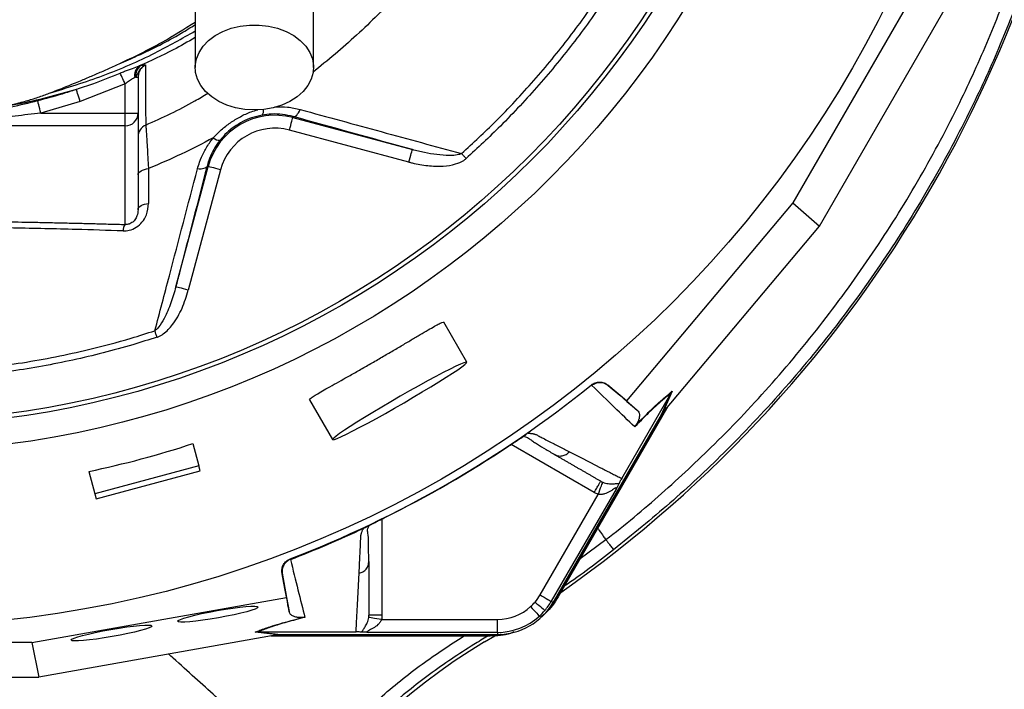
# Model space of a CAD drawing. Header units: millimetres. Extents: x 2154 to 3654, y 2206 to 3676.
# Tile 11 of 15: x 2965 to 3422, y 2461 to 2772. Entities that reach past the tile are written whole.
import ezdxf

# ---------------------------------------------------------------- set-up
doc = ezdxf.new("R2010")
doc.units = ezdxf.units.MM
doc.header["$LTSCALE"] = 2

msp = doc.modelspace()

# ---------------------------------------------------------------- linework, layer by layer
at = {"color": 7, "linetype": 'Continuous', "lineweight": 25}
for p, q in [((3390.32, 2802.49), (3323.63, 2686.99)), ((3335.97, 2676.16), (3405.86, 2797.22)), ((3010.79, 2751.51), (3010.82, 2751.52)), ((3020.1, 2750.53), (3020.94, 2750.75)), ((3018.53, 2745.36), (3018.1, 2745.12)), ((3018.53, 2745.36), (3019.62, 2745.36)), ((3019.62, 2745.36), (3019.62, 2728.7)), ((3013.62, 2742.18), (2992.78, 2734.05)), ((3013.62, 2728.7), (3013.62, 2742.18)), ((2992.78, 2734.05), (2974.45, 2728.7)), ((2974.45, 2728.7), (3013.62, 2728.7)), ((3013.62, 2722.76), (3013.62, 2728.7)), ((3013.62, 2728.7), (3019.62, 2728.7)), ((3019.62, 2728.7), (3019.62, 2683.83)), ((3091.56, 2727.06), (3091.43, 2726.59)), ((3091.43, 2726.59), (3146.95, 2711.72)), ((3013.62, 2722.76), (2949.46, 2722.76)), ((3013.62, 2676.97), (3013.62, 2722.76)), ((3145.39, 2705.92), (3089.88, 2720.8)), ((3037.15, 2648.03), (3052.11, 2703.89)), ((3057.91, 2702.34), (3042.94, 2646.48)), ((3051.64, 2704.02), (3052.11, 2703.89)), ((3323.63, 2686.99), (3246.43, 2595.12)), ((3323.63, 2686.99), (3335.97, 2676.16)), ((3263.7, 2590.15), (3335.97, 2676.16)), ((3172.3, 2613.12), (3161.61, 2631.64)), ((3230.3, 2602.32), (3230.09, 2602.52)), ((3237.73, 2602.44), (3237.91, 2602.27)), ((3246.43, 2595.12), (3237.73, 2602.44)), ((3244.15, 2559.09), (3266.94, 2598.56)), ((3262.63, 2588.73), (3266.95, 2598.58)), ((3267.61, 2599.54), (3263.29, 2589.67)), ((3099.25, 2595.64), (3109.95, 2577.12)), ((3265.63, 2592.45), (3214.69, 2504.22)), ((3246.43, 2595.12), (3251.5, 2590.67)), ((3212.32, 2501.59), (3262.63, 2588.73)), ((3264.08, 2590.61), (3214.33, 2504.43)), ((3199.67, 2579.38), (3199.82, 2579.47)), ((3045.04, 2575.28), (3047.81, 2564.97)), ((3212.84, 2570.25), (3213.68, 2569.94)), ((3047.81, 2564.97), (2999.51, 2552.03)), ((3048.43, 2562.65), (3047.81, 2564.97)), ((2996.75, 2562.34), (2999.51, 2552.03)), ((3000.13, 2549.71), (3048.43, 2562.65)), ((2999.51, 2552.03), (3000.13, 2549.71)), ((3206.28, 2505.08), (3233.21, 2551.73)), ((3241.53, 2554.15), (3211.47, 2502.08)), ((3125.33, 2536.47), (3125.49, 2536.55)), ((3090.24, 2521.77), (3090.3, 2521.5)), ((3126.66, 2519.7), (3126.81, 2520.58)), ((3086.54, 2514.88), (3086.48, 2515.12)), ((3086.48, 2515.12), (3088.47, 2503.92)), ((2970.31, 2483), (3088.47, 2503.92)), ((3088.47, 2503.92), (3089.79, 2497.3)), ((3211.47, 2502.08), (3212.32, 2501.59)), ((3214.69, 2504.22), (3214.33, 2504.43)), ((3132.66, 2493.68), (3186.52, 2493.68)), ((3084.76, 2486.59), (3074.05, 2487.78)), ((3075.24, 2487.88), (3075.21, 2487.88)), ((3075.21, 2487.88), (3085.9, 2486.69)), ((3075.24, 2487.88), (3120.81, 2487.88)), ((3186.52, 2487.68), (3126.4, 2487.68)), ((3186.52, 2487.68), (3186.52, 2486.69)), ((2970.31, 2483), (2836.94, 2483)), ((2970.31, 2483), (2973.52, 2466.9)), ((3084.14, 2486.48), (2973.52, 2466.9)), ((3183.06, 2485.96), (3081.18, 2485.96)), ((3183.06, 2486.38), (3083.55, 2486.38)), ((3085.9, 2486.69), (3186.52, 2486.69)), ((3180.51, 2483.25), (3185.21, 2486.09)), ((3183.06, 2485.96), (3183.06, 2486.38)), ((2833.73, 2466.9), (2973.52, 2466.9))]:
    msp.add_line(p, q, dxfattribs=at)
at = {"color": 8, "linetype": 'Continuous', "lineweight": 25}
for p, q in [((3231.42, 2552.59), (3192.79, 2574.89)), ((3132.81, 2540.27), (3132.81, 2495.65))]:
    msp.add_line(p, q, dxfattribs=at)
at = {"color": 7, "linetype": 'Continuous', "lineweight": 25, "flags": 128}
for points in [[(3073.62, 2730.12), (3069.21, 2730.38), (3064.91, 2731.14), (3060.84, 2732.38), (3057.1, 2734.08), (3053.79, 2736.19), (3050.99, 2738.65), (3048.78, 2741.4), (3047.21, 2744.37), (3046.32, 2747.49), (3046.14, 2750.66), (3046.68, 2753.82), (3047.91, 2756.87), (3049.81, 2759.74), (3052.32, 2762.36), (3055.39, 2764.65), (3058.92, 2766.56), (3062.84, 2768.03), (3067.04, 2769.04), (3071.41, 2769.55), (3075.83, 2769.55), (3080.2, 2769.04), (3084.4, 2768.03), (3088.32, 2766.56), (3091.86, 2764.65), (3094.92, 2762.36), (3097.44, 2759.74), (3099.34, 2756.87), (3100.57, 2753.82), (3101.1, 2750.66), (3100.92, 2747.49), (3100.04, 2744.37), (3098.47, 2741.4), (3096.25, 2738.65), (3093.46, 2736.19), (3090.14, 2734.08), (3086.4, 2732.38), (3082.33, 2731.14), (3078.03, 2730.38), (3073.62, 2730.12)], [(3013.62, 2742.18), (3013.25, 2742.99), (3012.89, 2743.79), (3012.54, 2744.55), (3012.22, 2745.25), (3011.93, 2745.89), (3011.67, 2746.45), (3011.46, 2746.91), (3011.3, 2747.26)], [(2992.78, 2734.05), (2992.45, 2735.06), (2992.13, 2736.04), (2991.83, 2736.96), (2991.56, 2737.78), (2991.33, 2738.49), (2991.14, 2739.05), (2991.01, 2739.46), (2990.93, 2739.69)], [(2974.45, 2728.7), (2974.19, 2729.73), (2973.93, 2730.72), (2973.69, 2731.66), (2973.48, 2732.49), (2973.29, 2733.21), (2973.15, 2733.79), (2973.04, 2734.21), (2972.98, 2734.45)], [(3091.56, 2727.06), (3091.95, 2727.04), (3092.37, 2727.16), (3092.81, 2727.4), (3093.26, 2727.78), (3093.7, 2728.27), (3094.13, 2728.86), (3094.53, 2729.55), (3094.9, 2730.31)], [(3089.88, 2720.8), (3090.18, 2721.91), (3090.47, 2722.99), (3090.73, 2723.98), (3090.97, 2724.86), (3091.16, 2725.58), (3091.31, 2726.12), (3091.4, 2726.46), (3091.43, 2726.59)], [(3145.39, 2705.92), (3145.69, 2707.04), (3145.98, 2708.12), (3146.25, 2709.11), (3146.48, 2709.98), (3146.68, 2710.7), (3146.82, 2711.25), (3146.91, 2711.59), (3146.95, 2711.72)], [(3171.91, 2707.56), (3171.64, 2707.86), (3171.37, 2708.16), (3171.1, 2708.46), (3170.84, 2708.75), (3170.58, 2709.04), (3170.33, 2709.32), (3170.08, 2709.6), (3169.84, 2709.86)], [(3019.62, 2699.99), (3019.71, 2700.5), (3019.97, 2700.99), (3020.4, 2701.45), (3020.98, 2701.86), (3021.7, 2702.23), (3022.53, 2702.53), (3023.45, 2702.75), (3024.44, 2702.89)], [(3051.64, 2704.02), (3051.46, 2703.67), (3051.15, 2703.37), (3050.73, 2703.11), (3050.19, 2702.92), (3049.55, 2702.78), (3048.83, 2702.71), (3048.04, 2702.7), (3047.2, 2702.75)], [(3057.91, 2702.34), (3056.79, 2702.64), (3055.71, 2702.93), (3054.72, 2703.19), (3053.85, 2703.43), (3053.12, 2703.62), (3052.58, 2703.76), (3052.24, 2703.86), (3052.11, 2703.89)], [(3019.62, 2683.83), (3019.71, 2684.34), (3019.98, 2684.84), (3020.41, 2685.31), (3021, 2685.73), (3021.72, 2686.1), (3022.57, 2686.4), (3023.5, 2686.62), (3024.49, 2686.76)], [(3042.94, 2646.48), (3041.82, 2646.78), (3040.75, 2647.07), (3039.75, 2647.34), (3038.88, 2647.57), (3038.16, 2647.76), (3037.62, 2647.91), (3037.27, 2648), (3037.15, 2648.03)], [(3028.4, 2624.66), (3028.27, 2625.06), (3028.15, 2625.45), (3028.02, 2625.83), (3027.9, 2626.21), (3027.77, 2626.59), (3027.65, 2626.95), (3027.54, 2627.3), (3027.43, 2627.65)], [(3172.3, 2613.12), (3171.88, 2613.15), (3170.86, 2612.83), (3169.25, 2612.17), (3167.11, 2611.18), (3164.45, 2609.87), (3161.34, 2608.28), (3157.84, 2606.43), (3154.01, 2604.36), (3149.94, 2602.11), (3145.69, 2599.72), (3141.35, 2597.24), (3137.01, 2594.73), (3132.74, 2592.22), (3128.64, 2589.76), (3124.79, 2587.42), (3121.25, 2585.22), (3118.1, 2583.21), (3115.39, 2581.44), (3113.19, 2579.93), (3111.53, 2578.72), (3110.45, 2577.82), (3109.96, 2577.27), (3110.08, 2577.06), (3110.81, 2577.2), (3112.12, 2577.69), (3114, 2578.52), (3116.41, 2579.68), (3119.3, 2581.13), (3122.61, 2582.86), (3126.28, 2584.82), (3130.25, 2586.99), (3134.42, 2589.31), (3138.73, 2591.75), (3143.08, 2594.25), (3147.39, 2596.77), (3151.58, 2599.26), (3155.57, 2601.66), (3159.28, 2603.94), (3162.63, 2606.05), (3165.56, 2607.94), (3168.02, 2609.59), (3169.96, 2610.95), (3171.33, 2612.01), (3172.12, 2612.73), (3172.3, 2613.12)], [(3233.21, 2551.73), (3233.62, 2552.8), (3234.02, 2553.82), (3234.39, 2554.77), (3234.71, 2555.61), (3234.98, 2556.3), (3235.18, 2556.83), (3235.32, 2557.18), (3235.37, 2557.32)], [(3203.92, 2501.73), (3204.79, 2500.99), (3205.63, 2500.28), (3206.41, 2499.62), (3207.1, 2499.04), (3207.67, 2498.55), (3208.1, 2498.19), (3208.38, 2497.95), (3208.49, 2497.85)], [(3206.28, 2505.08), (3207.27, 2504.51), (3208.22, 2503.96), (3209.11, 2503.45), (3209.89, 2503), (3210.53, 2502.62), (3211.02, 2502.34), (3211.34, 2502.16), (3211.47, 2502.08)], [(3214.33, 2504.43), (3211.7, 2500.51), (3211.48, 2500.22)], [(3201.88, 2499.62), (3202.65, 2498.77), (3203.4, 2497.96), (3204.08, 2497.21), (3204.69, 2496.54), (3205.19, 2495.99), (3205.57, 2495.57), (3205.82, 2495.3), (3205.92, 2495.19)], [(3132.66, 2493.68), (3131.53, 2493.85), (3130.44, 2494.02), (3129.44, 2494.18), (3128.55, 2494.32), (3127.81, 2494.43), (3127.25, 2494.52), (3126.89, 2494.58), (3126.73, 2494.6)], [(3188.13, 2486.74), (3187.77, 2486.69), (3183.06, 2486.38)]]:
    msp.add_lwpolyline(points, dxfattribs=at)
at = {"color": 8, "linetype": 'Continuous', "lineweight": 25, "flags": 128}
msp.add_lwpolyline([(3224.93, 2521.97), (3236.77, 2530.7), (3236.77, 2530.7), (3236.77, 2530.7)], dxfattribs=at)
at = {"color": 7, "linetype": 'Continuous', "lineweight": 25}
for radius in [516.02, 435.02, 423, 421]:
    msp.add_circle((2903.62, 3006.48), radius, dxfattribs=at)
for centre, radius, start, end in [((2877.76, 2988.48), 589, 305.03585, 354.9096), ((3023.4, 2746.23), 5.42, 127.5531, 191.8205), ((3024.07, 2746.12), 5.59, 124.0166, 187.8205), ((3013.65, 2728.73), 5.97, 269.7212, 359.7184), ((3083.12, 2695.58), 32.1, 75, 165), ((3025.61, 2717.62), 5.99, 113.7108, 179.9838), ((3083.12, 2695.58), 26.1, 75, 165), ((3057.17, 2719.96), 3.84, 226.4364, 278.1166), ((3017.95, 2673.87), 5.33, 144.4186, 178.5507), ((2903.62, 3006.48), 519.4, 291.0565, 308.9435), ((3186.52, 2516.48), 29.79, 270, 330), ((3186.52, 2516.48), 22.81, 312.3248, 319.6989), ((3186.52, 2516.48), 22.81, 319.6989, 330), ((3186.52, 2516.48), 28.81, 319.6989, 330), ((3186.52, 2516.48), 22.81, 270, 312.3248), ((3186.52, 2516.48), 28.81, 312.3248, 319.6989), ((3186.52, 2516.48), 28.81, 270, 312.3248), ((3333.17, 2228.48), 297, 120.9309, 171.7395)]:
    msp.add_arc(centre, radius, start, end, dxfattribs=at)
at = {"color": 8, "linetype": 'Continuous', "lineweight": 25}
msp.add_arc((3074.53, 2729.75), 3.33, 322.7333, 10.3438, dxfattribs=at)
at = {"color": 7, "linetype": 'Continuous', "lineweight": 25}
for centre, major_axis, ratio, start_param, end_param in [((3262.16, 2587.49), (22.19, 26.48), 0.015428, 1.483174, 1.50138), ((2903.35, 3007.5), (-117.72, 439.35), 0.999997, 3.086602, 3.196583), ((3087.21, 2486.48), (34.03, 5.98), 0.015428, 1.640213, 1.658419)]:
    msp.add_ellipse(centre, major_axis=major_axis, ratio=ratio, start_param=start_param, end_param=end_param, dxfattribs=at)
for centre in [(3056.64, 2496.11), (3007.29, 2487.37)]:
    msp.add_ellipse(centre, major_axis=(18.76, 3.31), ratio=0.088975, dxfattribs=at)
at = {"color": 8, "linetype": 'Continuous', "lineweight": 25}
for points, knots in [([(3096.15, 3282.79), (3102.36, 3277.05), (3114.78, 3265.59), (3133.02, 3245.73), (3150.9, 3223.44), (3167.93, 3198.51), (3183.09, 3172.4), (3195.87, 3146.1), (3206.46, 3119.84), (3214.94, 3093.78), (3221.42, 3067.15), (3225.63, 3039.9), (3227.31, 3012.16), (3226.58, 2984.15), (3223.45, 2956.29), (3217.99, 2928.88), (3210.21, 2902.09), (3200.21, 2876.07), (3188.1, 2850.96), (3174.05, 2827.16), (3158.15, 2804.79), (3140.56, 2783.97), (3121.54, 2764.62), (3107.65, 2753.18), (3100.77, 2747.52)], [0, 0, 0, 0, 0.041388, 0.082778, 0.131939, 0.181238, 0.230544, 0.279714, 0.324365, 0.369142, 0.413871, 0.458456, 0.504049, 0.549815, 0.595591, 0.641196, 0.686556, 0.732077, 0.777599, 0.822959, 0.867334, 0.91186, 0.956385, 1, 1, 1, 1]), ([(3463.52, 2935.2), (3462.23, 2923.13), (3459.54, 2897.92), (3452.22, 2860.06), (3442.9, 2824), (3432.03, 2790.84), (3420.21, 2760.49), (3405.77, 2728.72), (3388.26, 2695.82), (3367.33, 2662.15), (3344.17, 2629.91), (3318.95, 2599.31), (3293.01, 2571.91), (3266.85, 2547.39), (3249.23, 2533.14), (3240.42, 2526.02)], [0, 0, 0, 0, 0.076001, 0.158693, 0.241103, 0.309035, 0.377019, 0.444951, 0.527413, 0.610156, 0.692993, 0.775734, 0.858194, 0.929097, 1, 1, 1, 1]), ([(3236.77, 2530.7), (3236.77, 2530.7), (3245.74, 2537.43), (3262.81, 2552), (3288.85, 2576.08), (3314.49, 2603.26), (3339.46, 2633.54), (3362.38, 2665.46), (3383.1, 2698.79), (3400.42, 2731.36), (3414.72, 2762.81), (3426.42, 2792.85), (3437.19, 2825.67), (3446.36, 2861.37), (3452.88, 2894.3), (3455.12, 2914.68), (3455.93, 2922.05)], [0, 0, 0, 0, 0, 0.073026, 0.146052, 0.230983, 0.316203, 0.401523, 0.486746, 0.571679, 0.641646, 0.711667, 0.781634, 0.86651, 0.951676, 1, 1, 1, 1]), ([(2978.4, 2737.89), (2986.77, 2740.49), (3003.53, 2745.71), (3026.2, 2755.48), (3039.96, 2763.3), (3046.12, 2766.8)], [0, 0, 0, 0, 0.355353, 0.711456, 1, 1, 1, 1]), ([(3010.82, 2751.52), (3013.68, 2752.78), (3023.47, 2757.1), (3035.4, 2762.99), (3043.96, 2768.38), (3046.12, 2769.74)], [0, 0, 0, 0, 0.235845, 0.807233, 1, 1, 1, 1]), ([(3046.12, 2763.68), (3042.75, 2761.76), (3034.31, 2756.95), (3025.43, 2752.94), (3020.1, 2750.53)], [0, 0, 0, 0, 0.399365, 1, 1, 1, 1]), ([(3023.21, 2723.11), (3030.94, 2726.6), (3040.78, 2731.05), (3049.98, 2736.69), (3051.96, 2737.9)], [0, 0, 0, 0, 0.785345, 1, 1, 1, 1]), ([(3054.52, 2717.17), (3055.72, 2718.44), (3058.16, 2720.99), (3062.42, 2724.28), (3067.09, 2727.1), (3071.41, 2729.15), (3074.22, 2729.95), (3075.28, 2730.25)], [0, 0, 0, 0, 0.2127533, 0.4296653, 0.64509, 0.8655846, 1, 1, 1, 1]), ([(3083.14, 2731.61), (3085.1, 2731.62), (3089.15, 2731.65), (3092.94, 2730.77), (3094.9, 2730.31)], [0, 0, 0, 0, 0.4836067, 1, 1, 1, 1]), ([(3213.68, 2569.94), (3213.96, 2569.81), (3214.85, 2569.44), (3216.52, 2569.52), (3218.41, 2570.13), (3219.4, 2571.02), (3219.89, 2571.45)], [0, 0, 0, 0, 0.1405881, 0.432385, 0.7241855, 1, 1, 1, 1]), ([(3240.42, 2526.02), (3232.91, 2520.19), (3225.4, 2514.34), (3217.49, 2509.07), (3217.49, 2509.07)], [0, 0, 0, 0, 0.999393, 1, 1, 1, 1]), ([(3122.24, 2515.08), (3122.85, 2515.28), (3124.12, 2515.69), (3125.6, 2517.02), (3126.5, 2518.43), (3126.62, 2519.39), (3126.66, 2519.7)], [0, 0, 0, 0, 0.275815, 0.567613, 0.859408, 1, 1, 1, 1]), ([(3096.65, 2420.72), (3096.65, 2420.72), (3101.11, 2427.86), (3113.6, 2439.57), (3131.44, 2457.36), (3150.71, 2472.84), (3164.27, 2481.71), (3170.78, 2485.96)], [0, 0, 0, 0, 0.000001, 0.254933, 0.509865, 0.764793, 1, 1, 1, 1]), ([(3181.94, 2485.96), (3179.79, 2484.65), (3170.58, 2479.05), (3154.76, 2468.42), (3135.45, 2452.84), (3117.38, 2435.8), (3106.61, 2423.25), (3101.22, 2416.98)], [0, 0, 0, 0, 0.070651, 0.302989, 0.535324, 0.767662, 1, 1, 1, 1])]:
    msp.add_open_spline(points, degree=3, knots=knots, dxfattribs=at)
at = {"color": 7, "linetype": 'Continuous', "lineweight": 25}
for points, knots in [([(3169.84, 2709.86), (3175.17, 2714.8), (3186.86, 2725.62), (3203.62, 2743.67), (3220.14, 2763.79), (3235.3, 2784.96), (3250, 2808.57), (3263.77, 2834.78), (3276.16, 2863.62), (3285.03, 2889.82), (3290.53, 2910.13), (3292.8, 2920.45), (3293.62, 2924.21)], [0, 0, 0, 0, 0.086597, 0.189857, 0.293337, 0.396817, 0.500076, 0.624634, 0.749386, 0.873944, 0.95417, 1, 1, 1, 1]), ([(3296.62, 2923.58), (3295.78, 2919.79), (3292.89, 2906.65), (3286.6, 2884.43), (3276.88, 2857.3), (3265.24, 2830.94), (3252.17, 2806.24), (3237.86, 2783.25), (3222.58, 2761.92), (3205.94, 2741.64), (3189.05, 2723.45), (3177.28, 2712.53), (3171.91, 2707.56)], [0, 0, 0, 0, 0.045828, 0.159203, 0.27287, 0.386536, 0.499911, 0.603173, 0.706655, 0.810137, 0.913398, 1, 1, 1, 1]), ([(3046.12, 2906.48), (3046.12, 2906.08), (3046.12, 2905.25), (3046.12, 2903.8), (3046.12, 2901.89), (3046.12, 2899.43), (3046.12, 2896.29), (3046.12, 2892.4), (3046.12, 2887.23), (3046.12, 2880), (3046.12, 2870.33), (3046.12, 2858.13), (3046.12, 2843.91), (3046.12, 2827.86), (3046.12, 2810.18), (3046.12, 2791.12), (3046.12, 2770.86), (3046.12, 2756.95), (3046.12, 2749.87)], [0, 0, 0, 0, 0.0455207, 0.0947169, 0.1476106, 0.2042748, 0.2514561, 0.3008578, 0.3524182, 0.4062132, 0.4702248, 0.5372899, 0.6071723, 0.679907, 0.7555866, 0.8341506, 0.9156093, 1, 1, 1, 1]), ([(3101.12, 2749.87), (3101.12, 2756.55), (3101.12, 2769.81), (3101.12, 2789.32), (3101.12, 2808.09), (3101.12, 2825.91), (3101.12, 2842.5), (3101.12, 2857.54), (3101.12, 2870.19), (3101.12, 2880.39), (3101.12, 2888.1), (3101.12, 2893.81), (3101.12, 2898.45), (3101.12, 2901.95), (3101.12, 2904.52), (3101.12, 2905.83), (3101.12, 2906.48)], [0, 0, 0, 0, 0.079644, 0.158009, 0.235124, 0.311015, 0.385614, 0.459005, 0.531252, 0.593311, 0.654261, 0.714301, 0.773508, 0.85087, 0.926319, 1, 1, 1, 1]), ([(3010.82, 2751.52), (3017.55, 2754.73), (3029.7, 2760.53), (3041.06, 2767.73), (3046.12, 2770.93)], [0, 0, 0, 0, 0.55464, 1, 1, 1, 1]), ([(2992.18, 2743.41), (2993.02, 2743.76), (2995.63, 2744.84), (3000.03, 2746.72), (3005.4, 2749.07), (3008.99, 2750.69), (3010.79, 2751.51)], [0, 0, 0, 0, 0.134391, 0.418341, 0.706868, 1, 1, 1, 1]), ([(3011.3, 2747.26), (3011.97, 2747.54), (3013.86, 2748.33), (3016.9, 2749.43), (3019.07, 2750.17), (3020.1, 2750.53)], [0, 0, 0, 0, 0.221218, 0.629101, 1, 1, 1, 1]), ([(3023.08, 2750.97), (3023.07, 2750.96), (3023, 2750.93), (3022.53, 2750.7), (3021.94, 2750.32), (3021.21, 2749.68), (3020.63, 2749.05), (3019.85, 2747.94), (3019.24, 2746.6), (3018.74, 2745.73), (3018.53, 2745.36)], [0, 0, 0, 0, 0.003677, 0.028035, 0.199677, 0.265844, 0.39845, 0.530976, 0.796969, 1, 1, 1, 1]), ([(3023.08, 2750.97), (3022.88, 2750.86), (3022.07, 2750.44), (3020.87, 2749.32), (3019.82, 2747.46), (3019.69, 2746.06), (3019.62, 2745.36)], [0, 0, 0, 0, 0.096872, 0.39434, 0.696269, 1, 1, 1, 1]), ([(3020.94, 2750.75), (3021.32, 2750.84), (3022.01, 2751), (3022.63, 2751.05), (3022.91, 2751.03), (3023.01, 2751), (3023.04, 2750.99), (3023.06, 2750.98), (3023.07, 2750.97), (3023.08, 2750.97), (3023.08, 2750.97)], [0, 0, 0, 0, 0.373754, 0.680021, 0.882598, 0.927841, 0.957273, 0.975631, 0.994664, 1, 1, 1, 1]), ([(3023.08, 2750.97), (3023.07, 2746.86), (3023.06, 2740.5), (3023.09, 2733.82), (3023.11, 2729.36), (3023.15, 2725.69), (3023.19, 2723.97), (3023.21, 2723.11)], [0, 0, 0, 0, 0.3133516, 0.4849942, 0.6566864, 0.8283169, 1, 1, 1, 1]), ([(2978.4, 2737.89), (2979.58, 2738.35), (2981.93, 2739.26), (2985.41, 2740.65), (2988.82, 2742.02), (2991.07, 2742.95), (2992.18, 2743.41)], [0, 0, 0, 0, 0.2568562, 0.509136, 0.7568476, 1, 1, 1, 1]), ([(2990.93, 2739.69), (2993.51, 2740.54), (3000.39, 2742.8), (3007.1, 2745.54), (3011.3, 2747.26)], [0, 0, 0, 0, 0.374247, 1, 1, 1, 1]), ([(3018.1, 2745.12), (3017.59, 2744.86), (3016.53, 2744.33), (3014.87, 2743.29), (3013.96, 2742.48), (3013.62, 2742.18)], [0, 0, 0, 0, 0.374332, 0.771941, 1, 1, 1, 1]), ([(2990.93, 2739.69), (2986.44, 2738.38), (2977.46, 2735.75), (2964, 2732.68), (2955.01, 2731.18), (2950.65, 2730.46)], [0, 0, 0, 0, 0.338971, 0.678798, 1, 1, 1, 1]), ([(2972.98, 2734.45), (2976.84, 2735.48), (2982.87, 2737.1), (2988.8, 2739.01), (2990.93, 2739.69)], [0, 0, 0, 0, 0.641626, 1, 1, 1, 1]), ([(2948.51, 2729.13), (2952.61, 2729.86), (2956.7, 2730.67), (2964.86, 2732.44), (2968.92, 2733.41), (2972.98, 2734.45)], [0, 0, 0, 0, 0.5, 0.5, 1, 1, 1, 1]), ([(2950.65, 2730.46), (2951.24, 2730.56), (2952.42, 2730.77), (2954.19, 2731.1), (2955.96, 2731.45), (2957.71, 2731.82), (2959.46, 2732.21), (2961.2, 2732.62), (2962.93, 2733.04), (2965.07, 2733.59), (2967.57, 2734.28), (2970.42, 2735.12), (2973.17, 2736), (2975.82, 2736.92), (2977.55, 2737.57), (2978.4, 2737.89)], [0, 0, 0, 0, 0.0627647, 0.125378, 0.1878475, 0.2501807, 0.3123853, 0.374469, 0.4364397, 0.498305, 0.6042444, 0.707336, 0.8076253, 0.905162, 1, 1, 1, 1]), ([(3094.9, 2730.31), (3107.5, 2726.89), (3120.03, 2723.47), (3145.01, 2716.66), (3157.44, 2713.26), (3169.84, 2709.86)], [0, 0, 0, 0, 0.5, 0.5, 1, 1, 1, 1]), ([(2974.45, 2728.7), (2970.48, 2728.21), (2962.67, 2727.25), (2954.33, 2726.42), (2949.97, 2726.03), (2949.46, 2725.99)], [0, 0, 0, 0, 0.477272, 0.938756, 1, 1, 1, 1]), ([(3077.19, 2727.74), (3075.55, 2727.37), (3072.5, 2726.68), (3068.12, 2724.78), (3064.2, 2722.41), (3060.63, 2719.52), (3058.69, 2717.29), (3057.71, 2716.15)], [0, 0, 0, 0, 0.220063, 0.411601, 0.610109, 0.802106, 1, 1, 1, 1]), ([(3091.56, 2727.06), (3089.96, 2727.43), (3086.74, 2728.17), (3081.86, 2728.38), (3078.62, 2727.93), (3077.19, 2727.74)], [0, 0, 0, 0, 0.351667, 0.712304, 1, 1, 1, 1]), ([(3023.21, 2723.11), (3023.22, 2722.9), (3023.25, 2722.5), (3023.37, 2720.58), (3023.55, 2717.76), (3023.78, 2714.05), (3024.05, 2709.51), (3024.28, 2705.62), (3024.41, 2703.33), (3024.44, 2702.89)], [0, 0, 0, 0, 0.159322, 0.318665, 0.476802, 0.634975, 0.798376, 0.961815, 1, 1, 1, 1]), ([(3054.52, 2717.17), (3049.6, 2714.6), (3039.76, 2709.45), (3029.55, 2705.08), (3024.44, 2702.89)], [0, 0, 0, 0, 0.499331, 1, 1, 1, 1]), ([(3047.2, 2702.75), (3047.51, 2703.79), (3048.28, 2706.47), (3050.16, 2710.72), (3052.42, 2714.48), (3054.04, 2716.56), (3054.52, 2717.17)], [0, 0, 0, 0, 0.205618, 0.52961, 0.860484, 1, 1, 1, 1]), ([(3057.71, 2716.15), (3057.31, 2715.63), (3055.97, 2713.9), (3054.08, 2710.73), (3052.53, 2707.16), (3051.89, 2704.89), (3051.64, 2704.02)], [0, 0, 0, 0, 0.1378082, 0.4611817, 0.7920924, 1, 1, 1, 1]), ([(3169.84, 2709.86), (3169.4, 2709.65), (3168.93, 2709.5), (3167.98, 2709.28), (3167.5, 2709.2), (3166.05, 2709.02), (3165.08, 2708.98), (3162.16, 2708.99), (3160.22, 2709.15), (3156.39, 2709.64), (3154.48, 2709.97), (3150.7, 2710.75), (3148.82, 2711.21), (3146.95, 2711.72)], [0, 0, 0, 0, 0.0625, 0.0625, 0.125, 0.125, 0.25, 0.25, 0.5, 0.5, 0.75, 0.75, 1, 1, 1, 1]), ([(3145.39, 2705.92), (3145.91, 2705.79), (3148.76, 2705.05), (3154.06, 2704.11), (3160.85, 2703.87), (3166.55, 2704.71), (3170.13, 2706.12), (3171.56, 2707.28), (3171.91, 2707.56)], [0, 0, 0, 0, 0.0582, 0.322962, 0.58719, 0.799004, 0.951062, 1, 1, 1, 1]), ([(3024.44, 2702.89), (3024.45, 2699.41), (3024.47, 2694.03), (3024.49, 2688.66), (3024.49, 2686.76)], [0, 0, 0, 0, 0.646194, 1, 1, 1, 1]), ([(3027.43, 2627.65), (3029.66, 2636.13), (3036.17, 2660.97), (3042.82, 2686.17), (3047.2, 2702.75)], [0, 0, 0, 0, 0.341797, 1, 1, 1, 1]), ([(3051.64, 2704.02), (3047.35, 2687.47), (3042.5, 2668.73), (3037.71, 2650.2), (3037.15, 2648.03)], [0, 0, 0, 0, 0.883029, 1, 1, 1, 1]), ([(3012.63, 2674), (3013.6, 2674.05), (3015.75, 2674.14), (3018.92, 2675.57), (3021.73, 2678.08), (3024.02, 2681.91), (3024.32, 2684.97), (3024.49, 2686.76)], [0, 0, 0, 0, 0.142737, 0.31783, 0.492342, 0.703149, 1, 1, 1, 1]), ([(3019.62, 2683.83), (3019.54, 2682.87), (3019.41, 2681.29), (3018.3, 2679.2), (3017.02, 2677.94), (3015.89, 2677.34), (3014.92, 2677.03), (3014.19, 2676.94), (3013.72, 2676.96), (3013.62, 2676.97)], [0, 0, 0, 0, 0.345187, 0.568036, 0.731055, 0.824475, 0.879149, 0.973791, 1, 1, 1, 1]), ([(2793.62, 2676.97), (2794.77, 2677), (2797.07, 2677.07), (2800.52, 2677.17), (2803.95, 2677.26), (2807.37, 2677.35), (2810.77, 2677.44), (2814.16, 2677.53), (2817.53, 2677.61), (2824.37, 2677.77), (2834.62, 2677.99), (2848.38, 2678.23), (2862.12, 2678.43), (2875.95, 2678.57), (2889.77, 2678.65), (2903.58, 2678.68), (2917.36, 2678.65), (2931.15, 2678.57), (2945.01, 2678.43), (2956.49, 2678.27), (2965.59, 2678.12), (2972.31, 2677.99), (2979.07, 2677.85), (2985.89, 2677.7), (2992.75, 2677.54), (2999.67, 2677.36), (3006.63, 2677.17), (3011.28, 2677.04), (3013.62, 2676.97)], [0, 0, 0, 0, 0.015939, 0.031794, 0.047567, 0.063258, 0.078867, 0.094395, 0.109843, 0.12521, 0.188192, 0.250162, 0.312872, 0.374969, 0.437621, 0.500012, 0.561814, 0.624018, 0.686676, 0.749836, 0.780101, 0.810643, 0.841468, 0.872581, 0.903986, 0.935688, 0.967691, 1, 1, 1, 1]), ([(3012.63, 2674), (3005.35, 2674.23), (2988.49, 2674.76), (2961.76, 2675.36), (2932.53, 2675.78), (2903.25, 2675.93), (2874.03, 2675.78), (2844.99, 2675.35), (2818.5, 2674.75), (2801.8, 2674.23), (2794.61, 2674)], [0, 0, 0, 0, 0.101428, 0.234929, 0.368527, 0.501991, 0.634583, 0.767307, 0.899937, 1, 1, 1, 1]), ([(3037.15, 2648.03), (3036.43, 2645.52), (3035.01, 2640.5), (3032.3, 2634.2), (3029.8, 2629.97), (3028.16, 2628.17), (3027.53, 2627.72), (3027.43, 2627.65)], [0, 0, 0, 0, 0.3428107, 0.6850196, 0.8982462, 0.984345, 1, 1, 1, 1]), ([(3028.4, 2624.66), (3028.58, 2624.72), (3029.62, 2625.09), (3032.32, 2626.71), (3036.34, 2631.08), (3040.32, 2638), (3042.07, 2643.65), (3042.94, 2646.48)], [0, 0, 0, 0, 0.020471, 0.122571, 0.344693, 0.671628, 1, 1, 1, 1]), ([(3099.35, 2595.7), (3099.3, 2595.71), (3099.12, 2595.77), (3099.75, 2596.31), (3101.21, 2597.32), (3103.6, 2598.77), (3106.74, 2600.59), (3110.59, 2602.76), (3115, 2605.24), (3119.85, 2607.96), (3124.98, 2610.87), (3130.24, 2613.9), (3135.49, 2616.94), (3140.56, 2619.92), (3145.34, 2622.75), (3149.68, 2625.33), (3153.5, 2627.59), (3156.67, 2629.41), (3159.14, 2630.77), (3160.76, 2631.54), (3161.56, 2631.82), (3161.52, 2631.63), (3161.51, 2631.59)], [0, 0, 0, 0, 0.017032, 0.070559, 0.124087, 0.17764, 0.231192, 0.284895, 0.338598, 0.392343, 0.446087, 0.499699, 0.553311, 0.606823, 0.660336, 0.713937, 0.767538, 0.821278, 0.875017, 0.92873, 0.982441, 1, 1, 1, 1]), ([(3028.4, 2624.66), (3024.68, 2623.48), (3011.83, 2619.41), (2989.41, 2613.73), (2961.06, 2608.58), (2932.4, 2605.48), (2904.48, 2604.46), (2877.42, 2605.36), (2851.31, 2607.93), (2825.44, 2612.2), (2801.22, 2617.74), (2785.86, 2622.49), (2778.84, 2624.66)], [0, 0, 0, 0, 0.046153, 0.159466, 0.273072, 0.386677, 0.49999, 0.603167, 0.706564, 0.809962, 0.913138, 1, 1, 1, 1]), ([(2779.82, 2627.65), (2786.78, 2625.49), (2802.02, 2620.78), (2826.05, 2615.29), (2851.72, 2611.05), (2877.63, 2608.51), (2905.38, 2607.59), (2934.89, 2608.76), (2965.97, 2612.43), (2993.13, 2617.83), (3013.54, 2623.24), (3023.74, 2626.48), (3027.43, 2627.65)], [0, 0, 0, 0, 0.086863, 0.19004, 0.293436, 0.396833, 0.500009, 0.624134, 0.74845, 0.872574, 0.953846, 1, 1, 1, 1]), ([(3230.09, 2602.52), (3230.63, 2602.95), (3231.23, 2603.29), (3232.55, 2603.74), (3233.23, 2603.86), (3234.27, 2603.84), (3234.61, 2603.81), (3235.29, 2603.69), (3235.62, 2603.59), (3236.6, 2603.23), (3237.19, 2602.89), (3237.73, 2602.44)], [0, 0, 0, 0, 0.25, 0.25, 0.5, 0.5, 0.625, 0.625, 0.75, 0.75, 1, 1, 1, 1]), ([(3250.19, 2583.04), (3247.18, 2585.95), (3244.02, 2589.01), (3237.39, 2595.43), (3233.92, 2598.79), (3230.27, 2602.3)], [0, 0, 0, 0, 0.5, 0.5, 1, 1, 1, 1]), ([(3230.3, 2602.32), (3230.84, 2602.76), (3231.44, 2603.1), (3232.76, 2603.56), (3233.44, 2603.67), (3234.48, 2603.66), (3234.82, 2603.63), (3235.49, 2603.5), (3235.82, 2603.41), (3236.47, 2603.17), (3236.78, 2603.03), (3237.36, 2602.69), (3237.65, 2602.49), (3237.91, 2602.27)], [0, 0, 0, 0, 0.25, 0.25, 0.5, 0.5, 0.625, 0.625, 0.75, 0.75, 0.875, 0.875, 1, 1, 1, 1]), ([(3266.94, 2598.56), (3265.93, 2597.8), (3264.85, 2596.93), (3263.07, 2595.43), (3262.46, 2594.9), (3261.17, 2593.76), (3260.5, 2593.15), (3258.42, 2591.24), (3256.93, 2589.82), (3253.73, 2586.67), (3252.02, 2584.94), (3250.19, 2583.04)], [0, 0, 0, 0, 0.25, 0.25, 0.375, 0.375, 0.5, 0.5, 0.75, 0.75, 1, 1, 1, 1]), ([(3250.74, 2583.88), (3251.65, 2584.82), (3252.54, 2585.73), (3254.27, 2587.48), (3255.11, 2588.32), (3257.54, 2590.7), (3259.04, 2592.13), (3261.13, 2594.06), (3261.81, 2594.67), (3263.1, 2595.81), (3263.72, 2596.35), (3265.51, 2597.87), (3266.6, 2598.75), (3267.61, 2599.54)], [0, 0, 0, 0, 0.125, 0.125, 0.25, 0.25, 0.5, 0.5, 0.625, 0.625, 0.75, 0.75, 1, 1, 1, 1]), ([(3251.5, 2590.67), (3251.74, 2590.46), (3251.94, 2590.19), (3252.24, 2589.54), (3252.34, 2589.17), (3252.4, 2588.49), (3252.4, 2588.25), (3252.37, 2587.71), (3252.33, 2587.42), (3252.23, 2586.93), (3252.18, 2586.75), (3252.07, 2586.37), (3252, 2586.17), (3251.82, 2585.71), (3251.71, 2585.46), (3251.47, 2585), (3251.38, 2584.83), (3251.2, 2584.54), (3251.13, 2584.43), (3250.96, 2584.18), (3250.86, 2584.04), (3250.74, 2583.88)], [0, 0, 0, 0, 0.25, 0.25, 0.5, 0.5, 0.625, 0.625, 0.75, 0.75, 0.8125, 0.8125, 0.875, 0.875, 0.9375, 0.9375, 0.96875, 0.96875, 0.984375, 0.984375, 1, 1, 1, 1]), ([(3191.82, 2574.25), (3191.95, 2574.34), (3192.22, 2574.52), (3192.62, 2574.78), (3193.02, 2575.05), (3193.41, 2575.31), (3193.8, 2575.56), (3194.18, 2575.82), (3194.56, 2576.07), (3194.94, 2576.32), (3195.31, 2576.56), (3195.79, 2576.88), (3196.37, 2577.26), (3197.02, 2577.68), (3197.63, 2578.08), (3198.2, 2578.45), (3198.73, 2578.79), (3199.23, 2579.1), (3199.52, 2579.29), (3199.67, 2579.38)], [0, 0, 0, 0, 0.043919, 0.087472, 0.13073, 0.173768, 0.216664, 0.259492, 0.30233, 0.345255, 0.388344, 0.431671, 0.51489, 0.596546, 0.677156, 0.757259, 0.837405, 0.91814, 1, 1, 1, 1]), ([(3191.82, 2574.24), (3192.58, 2574.75), (3194.12, 2575.78), (3196.31, 2577.22), (3198.02, 2578.34), (3198.69, 2578.75), (3198.92, 2578.89)], [0, 0, 0, 0, 0.272037, 0.551472, 0.845023, 1, 1, 1, 1]), ([(3199.1, 2578.51), (3199.39, 2578.46), (3200.57, 2578.23), (3201.65, 2577.19), (3203.29, 2576.12), (3205.7, 2574.54), (3209.16, 2572.46), (3212.1, 2570.76), (3213.65, 2569.86)], [0, 0, 0, 0, 0.0384065, 0.1575868, 0.2772604, 0.4055065, 0.6863698, 1, 1, 1, 1]), ([(3200.66, 2580.07), (3200.81, 2580.07), (3201.09, 2580.07), (3201.5, 2580.06), (3201.89, 2580.04), (3202.26, 2580), (3202.62, 2579.95), (3202.96, 2579.9), (3203.29, 2579.82), (3203.6, 2579.74), (3203.97, 2579.62), (3204.45, 2579.42), (3205.09, 2579.09), (3205.87, 2578.68), (3206.76, 2578.22), (3208.22, 2577.46), (3210.23, 2576.42), (3212.73, 2575.13), (3215.17, 2573.87), (3217.56, 2572.65), (3219.11, 2571.85), (3219.89, 2571.45)], [0, 0, 0, 0, 0.0134228, 0.0267382, 0.0399565, 0.0530881, 0.0661437, 0.0791341, 0.0920702, 0.1049632, 0.1178244, 0.141662, 0.1728313, 0.2170572, 0.2634911, 0.3121266, 0.4491557, 0.58733, 0.7237611, 0.8613131, 1, 1, 1, 1]), ([(3234.42, 2557.78), (3234.03, 2558.01), (3233.24, 2558.46), (3232.04, 2559.16), (3230.84, 2559.85), (3229.62, 2560.56), (3228.39, 2561.26), (3227.15, 2561.98), (3225.91, 2562.7), (3224.65, 2563.43), (3223.38, 2564.16), (3222.1, 2564.9), (3220.81, 2565.64), (3219.51, 2566.4), (3218.19, 2567.15), (3216.87, 2567.92), (3215.54, 2568.69), (3214.2, 2569.46), (3213.29, 2569.98), (3212.84, 2570.25)], [0, 0, 0, 0, 0.061953, 0.123509, 0.18467, 0.245435, 0.305808, 0.365787, 0.425376, 0.484574, 0.543383, 0.601804, 0.659839, 0.717488, 0.774754, 0.831636, 0.888137, 0.944258, 1, 1, 1, 1]), ([(3219.89, 2571.45), (3220.31, 2571.24), (3221.15, 2570.8), (3222.39, 2570.17), (3223.63, 2569.53), (3224.85, 2568.91), (3226.07, 2568.29), (3227.27, 2567.67), (3228.47, 2567.06), (3229.65, 2566.46), (3230.83, 2565.86), (3231.99, 2565.27), (3233.15, 2564.68), (3234.29, 2564.1), (3235.43, 2563.52), (3236.55, 2562.95), (3237.67, 2562.38), (3238.77, 2561.82), (3239.87, 2561.27), (3240.96, 2560.71), (3242.03, 2560.17), (3243.1, 2559.63), (3243.8, 2559.27), (3244.15, 2559.09)], [0, 0, 0, 0, 0.045336, 0.090894, 0.136674, 0.182678, 0.228907, 0.275362, 0.322044, 0.368954, 0.416093, 0.463462, 0.511063, 0.558896, 0.606962, 0.655262, 0.703798, 0.752569, 0.801578, 0.850824, 0.900309, 0.950034, 1, 1, 1, 1]), ([(3231.42, 2552.59), (3231.81, 2553.27), (3232.21, 2553.95), (3232.93, 2555.2), (3233.27, 2555.78), (3233.82, 2556.74), (3234.04, 2557.13), (3234.34, 2557.65), (3234.42, 2557.78), (3234.42, 2557.78)], [0, 0, 0, 0, 0.25, 0.25, 0.5, 0.5, 0.75, 0.75, 1, 1, 1, 1]), ([(3235.37, 2557.32), (3235.83, 2557.14), (3236.26, 2557.02), (3237.1, 2556.82), (3237.51, 2556.76), (3238.65, 2556.62), (3239.34, 2556.61), (3240.59, 2556.64), (3241.15, 2556.69), (3242.15, 2556.77), (3242.59, 2556.8), (3242.92, 2556.77)], [0, 0, 0, 0, 0.125, 0.125, 0.25, 0.25, 0.5, 0.5, 0.75, 0.75, 1, 1, 1, 1]), ([(3242.92, 2556.77), (3242.86, 2556.63), (3242.78, 2556.48), (3242.6, 2556.13), (3242.5, 2555.92), (3242.26, 2555.47), (3242.12, 2555.23), (3241.84, 2554.71), (3241.69, 2554.43), (3241.53, 2554.15)], [0, 0, 0, 0, 0.25, 0.25, 0.5, 0.5, 0.75, 0.75, 1, 1, 1, 1]), ([(3244.15, 2559.09), (3243.98, 2558.8), (3243.82, 2558.51), (3243.56, 2558.03), (3243.45, 2557.83), (3243.27, 2557.47), (3243.19, 2557.31), (3243.04, 2557.02), (3242.98, 2556.89), (3242.92, 2556.77)], [0, 0, 0, 0, 0.25, 0.25, 0.5, 0.5, 0.75, 0.75, 1, 1, 1, 1]), ([(3241.53, 2554.15), (3241.61, 2554.3), (3241.67, 2554.43), (3241.71, 2554.64), (3241.7, 2554.72), (3241.57, 2554.76), (3241.46, 2554.72), (3241.19, 2554.6), (3241.04, 2554.51), (3240.56, 2554.21), (3240.21, 2553.98), (3239.48, 2553.52), (3239.1, 2553.29), (3237.92, 2552.64), (3237.06, 2552.23), (3235.68, 2551.82), (3235.2, 2551.71), (3234.46, 2551.64), (3234.21, 2551.63), (3233.71, 2551.65), (3233.46, 2551.68), (3233.21, 2551.73)], [0, 0, 0, 0, 0.0625, 0.0625, 0.125, 0.125, 0.1875, 0.1875, 0.25, 0.25, 0.375, 0.375, 0.5, 0.5, 0.75, 0.75, 0.875, 0.875, 0.9375, 0.9375, 1, 1, 1, 1]), ([(3125.49, 2536.55), (3125.57, 2536.59), (3125.73, 2536.68), (3125.99, 2536.82), (3126.26, 2536.96), (3126.55, 2537.11), (3126.85, 2537.27), (3127.16, 2537.43), (3127.49, 2537.59), (3127.82, 2537.77), (3128.18, 2537.95), (3128.54, 2538.13), (3128.92, 2538.32), (3129.31, 2538.52), (3129.83, 2538.78), (3130.49, 2539.11), (3131.31, 2539.52), (3132.14, 2539.93), (3132.99, 2540.36), (3133.56, 2540.64), (3133.85, 2540.78)], [0, 0, 0, 0, 0.044249, 0.088103, 0.131644, 0.174955, 0.21812, 0.261226, 0.304357, 0.347601, 0.391041, 0.434763, 0.478847, 0.523375, 0.568424, 0.654803, 0.740537, 0.826241, 0.912528, 1, 1, 1, 1]), ([(3126.73, 2519.68), (3126.68, 2523.07), (3126.61, 2527.88), (3126.58, 2533.09), (3125.94, 2535.33), (3126.66, 2536.78), (3126.92, 2537.3)], [0, 0, 0, 0, 0.5782644, 0.8193992, 0.9352377, 1, 1, 1, 1]), ([(3122.24, 2515.08), (3122.26, 2515.56), (3122.31, 2516.54), (3122.39, 2518.02), (3122.46, 2519.52), (3122.53, 2521.03), (3122.63, 2523.02), (3122.74, 2525.5), (3122.86, 2528.02), (3122.95, 2530.07), (3123, 2531.31), (3123.05, 2532.2), (3123.1, 2532.72), (3123.18, 2533.18), (3123.29, 2533.65), (3123.46, 2534.17), (3123.71, 2534.76), (3124.02, 2535.38), (3124.26, 2535.82), (3124.39, 2536.03)], [0, 0, 0, 0, 0.0777766, 0.1551997, 0.2322716, 0.3089948, 0.3853718, 0.5305262, 0.6744738, 0.7474235, 0.8196146, 0.8463831, 0.8697605, 0.889755, 0.9063828, 0.929523, 0.9527995, 0.9762724, 1, 1, 1, 1]), ([(3124.39, 2536.03), (3124.46, 2536.06), (3124.59, 2536.13), (3124.79, 2536.22), (3124.98, 2536.31), (3125.17, 2536.39), (3125.28, 2536.44), (3125.33, 2536.47)], [0, 0, 0, 0, 0.212576, 0.416535, 0.614103, 0.807726, 1, 1, 1, 1]), ([(3233.05, 2536.02), (3233.29, 2535.67), (3234.37, 2534.13), (3235.67, 2532.27), (3236.41, 2531.21), (3236.77, 2530.7)], [0, 0, 0, 0, 0.131639, 0.5762, 1, 1, 1, 1]), ([(3236.77, 2530.7), (3236.84, 2530.62), (3236.98, 2530.43), (3237.4, 2529.89), (3237.68, 2529.53), (3238.34, 2528.68), (3238.73, 2528.19), (3239.55, 2527.14), (3239.98, 2526.58), (3240.42, 2526.02)], [0, 0, 0, 0, 0.25, 0.25, 0.5, 0.5, 0.75, 0.75, 1, 1, 1, 1]), ([(3086.48, 2515.12), (3086.36, 2515.81), (3086.36, 2516.49), (3086.59, 2517.87), (3086.83, 2518.52), (3087.34, 2519.42), (3087.53, 2519.71), (3087.97, 2520.24), (3088.21, 2520.49), (3089, 2521.17), (3089.59, 2521.52), (3090.24, 2521.77)], [0, 0, 0, 0, 0.25, 0.25, 0.5, 0.5, 0.625, 0.625, 0.75, 0.75, 1, 1, 1, 1]), ([(3090.3, 2521.5), (3089.65, 2521.25), (3089.06, 2520.89), (3088, 2519.98), (3087.56, 2519.45), (3087.05, 2518.54), (3086.91, 2518.23), (3086.68, 2517.59), (3086.59, 2517.25), (3086.48, 2516.58), (3086.45, 2516.24), (3086.45, 2515.56), (3086.48, 2515.21), (3086.54, 2514.88)], [0, 0, 0, 0, 0.25, 0.25, 0.5, 0.5, 0.625, 0.625, 0.75, 0.75, 0.875, 0.875, 1, 1, 1, 1]), ([(3090.34, 2521.51), (3091.55, 2516.59), (3092.72, 2511.9), (3094.96, 2502.96), (3096.03, 2498.69), (3097.05, 2494.62)], [0, 0, 0, 0, 0.5, 0.5, 1, 1, 1, 1]), ([(3126.81, 2520.58), (3126.81, 2520.08), (3126.81, 2519.09), (3126.81, 2517.63), (3126.81, 2516.17), (3126.81, 2514.73), (3126.81, 2513.3), (3126.81, 2511.87), (3126.81, 2510.46), (3126.81, 2509.06), (3126.81, 2507.67), (3126.81, 2506.29), (3126.81, 2504.92), (3126.81, 2503.57), (3126.81, 2502.22), (3126.81, 2500.88), (3126.81, 2499.56), (3126.81, 2498.24), (3126.81, 2496.94), (3126.81, 2496.08), (3126.81, 2495.65)], [0, 0, 0, 0, 0.052635, 0.105608, 0.158921, 0.212573, 0.266566, 0.320902, 0.37558, 0.430604, 0.485973, 0.541688, 0.597751, 0.654162, 0.710923, 0.768034, 0.825496, 0.883311, 0.941478, 1, 1, 1, 1]), ([(3089.79, 2497.3), (3089.68, 2497.87), (3088.86, 2502.31), (3087.79, 2508.11), (3086.76, 2513.67), (3086.54, 2514.88)], [0, 0, 0, 0, 0.102589, 0.804819, 1, 1, 1, 1]), ([(3120.81, 2487.88), (3120.83, 2488.32), (3120.88, 2489.18), (3120.95, 2490.51), (3121.02, 2491.84), (3121.1, 2493.19), (3121.17, 2494.55), (3121.25, 2495.93), (3121.32, 2497.32), (3121.39, 2498.72), (3121.47, 2500.13), (3121.55, 2501.56), (3121.62, 2503.01), (3121.7, 2504.47), (3121.78, 2505.94), (3121.85, 2507.42), (3121.93, 2508.92), (3122.01, 2510.44), (3122.09, 2511.97), (3122.16, 2513.51), (3122.21, 2514.55), (3122.24, 2515.08)], [0, 0, 0, 0, 0.055211, 0.1101282, 0.1647529, 0.2190862, 0.2731293, 0.3268835, 0.38035, 0.4335301, 0.4864251, 0.5390363, 0.5913651, 0.6434129, 0.6951811, 0.7466711, 0.7978843, 0.8488223, 0.8994865, 0.9498786, 1, 1, 1, 1]), ([(3214.69, 2504.22), (3212.98, 2501.48), (3210.7, 2497.84), (3207.25, 2495.36), (3206.39, 2494.75)], [0, 0, 0, 0, 0.752145, 1, 1, 1, 1]), ([(3096.05, 2494.57), (3095.88, 2494.55), (3095.3, 2494.49), (3094.48, 2494.49), (3093.6, 2494.56), (3092.23, 2494.9), (3090.84, 2495.52), (3090.08, 2496.43), (3089.87, 2497.05), (3089.79, 2497.3)], [0, 0, 0, 0, 0.014356, 0.049627, 0.124372, 0.19944, 0.496383, 0.793753, 1, 1, 1, 1]), ([(3074.05, 2487.78), (3074.57, 2487.99), (3076.53, 2488.78), (3080.12, 2490.07), (3085.27, 2491.67), (3090.32, 2493.11), (3094.2, 2494.1), (3096.05, 2494.57)], [0, 0, 0, 0, 0.10666, 0.403143, 0.607796, 0.812344, 1, 1, 1, 1]), ([(3097.05, 2494.62), (3094.16, 2493.88), (3088.28, 2492.37), (3081.63, 2490.31), (3077.56, 2488.84), (3075.7, 2488.07), (3075.24, 2487.88)], [0, 0, 0, 0, 0.297892, 0.606736, 0.903183, 1, 1, 1, 1]), ([(3097.05, 2494.62), (3097.05, 2494.62), (3096.71, 2494.63), (3096.38, 2494.6), (3096.05, 2494.57)], [0, 0, 0, 0, 0.022143, 1, 1, 1, 1]), ([(3123.44, 2487.78), (3123.58, 2488.09), (3123.82, 2488.45), (3124.39, 2489.28), (3124.71, 2489.74), (3125.36, 2490.8), (3125.7, 2491.41), (3126.15, 2492.47), (3126.3, 2492.85), (3126.55, 2493.67), (3126.66, 2494.12), (3126.73, 2494.6)], [0, 0, 0, 0, 0.25, 0.25, 0.5, 0.5, 0.75, 0.75, 0.875, 0.875, 1, 1, 1, 1]), ([(3132.66, 2493.68), (3132.65, 2493.66), (3132.65, 2493.65), (3132.64, 2493.62), (3132.62, 2493.57), (3132.58, 2493.47), (3132.55, 2493.38), (3132.48, 2493.21), (3132.42, 2493.09), (3132.25, 2492.76), (3132.12, 2492.55), (3131.68, 2491.94), (3131.35, 2491.58), (3130.3, 2490.59), (3129.52, 2490.06), (3128.36, 2489.36), (3127.97, 2489.14), (3127.21, 2488.74), (3126.83, 2488.55), (3126.34, 2488.28), (3126.19, 2488.2), (3125.94, 2488.03), (3125.86, 2487.95), (3125.83, 2487.82), (3125.88, 2487.77), (3126.09, 2487.7), (3126.24, 2487.69), (3126.4, 2487.68)], [0, 0, 0, 0, 0.003906, 0.003906, 0.007813, 0.015625, 0.03125, 0.03125, 0.0625, 0.0625, 0.125, 0.125, 0.25, 0.25, 0.5, 0.5, 0.625, 0.625, 0.75, 0.75, 0.8125, 0.8125, 0.875, 0.875, 0.9375, 0.9375, 1, 1, 1, 1]), ([(3132.81, 2495.65), (3132.02, 2495.65), (3131.24, 2495.65), (3129.79, 2495.65), (3129.12, 2495.65), (3128.01, 2495.65), (3127.57, 2495.65), (3126.97, 2495.65), (3126.81, 2495.65), (3126.81, 2495.65)], [0, 0, 0, 0, 0.25, 0.25, 0.5, 0.5, 0.75, 0.75, 1, 1, 1, 1]), ([(3186.52, 2487.68), (3186.52, 2487.7), (3186.52, 2487.85), (3186.52, 2488.46), (3186.52, 2488.93), (3186.52, 2490.09), (3186.52, 2490.79), (3186.52, 2492.23), (3186.52, 2492.98), (3186.52, 2493.68)], [0, 0, 0, 0, 0.25, 0.25, 0.5, 0.5, 0.75, 0.75, 1, 1, 1, 1]), ([(3123.44, 2487.78), (3123.34, 2487.79), (3123.01, 2487.82), (3122.48, 2487.85), (3121.74, 2487.87), (3121.24, 2487.88), (3120.93, 2487.88), (3120.85, 2487.88)], [0, 0, 0, 0, 0.171794, 0.597025, 0.766213, 0.937358, 1, 1, 1, 1]), ([(3126.4, 2487.68), (3126.24, 2487.68), (3126.08, 2487.69), (3125.77, 2487.69), (3125.62, 2487.69), (3125.18, 2487.71), (3124.9, 2487.71), (3124.39, 2487.73), (3124.16, 2487.74), (3123.76, 2487.76), (3123.59, 2487.77), (3123.44, 2487.78)], [0, 0, 0, 0, 0.125, 0.125, 0.25, 0.25, 0.5, 0.5, 0.75, 0.75, 1, 1, 1, 1]), ([(3194.11, 2487.87), (3193.58, 2487.64), (3190.13, 2486.13), (3186.3, 2486.04), (3183.06, 2485.96)], [0, 0, 0, 0, 0.153546, 1, 1, 1, 1]), ([(3096.65, 2420.72), (3095.96, 2421.34), (3094.59, 2422.59), (3091.01, 2425.82), (3086.23, 2430.15), (3080.08, 2435.72), (3072.87, 2442.26), (3064.69, 2449.66), (3055.71, 2457.8), (3046.06, 2466.54), (3038.7, 2473.2), (3034.54, 2476.97), (3033.87, 2477.58)], [0, 0, 0, 0, 0.101066, 0.20223, 0.313485, 0.424733, 0.535911, 0.646953, 0.757795, 0.868377, 0.978636, 1, 1, 1, 1])]:
    msp.add_open_spline(points, degree=3, knots=knots, dxfattribs=at)
for points in [[(3146.95, 2711.72), (3128.59, 2716.81), (3110.14, 2721.92), (3091.56, 2727.06)], [(3237.91, 2602.27), (3242.74, 2598.15), (3247.26, 2594.3), (3251.5, 2590.67)], [(3266.95, 2598.58), (3266.95, 2598.57), (3266.94, 2598.57), (3266.94, 2598.56)], [(3266.95, 2598.58), (3267.14, 2598.92), (3267.37, 2599.24), (3267.61, 2599.54)], [(3262.63, 2588.73), (3262.83, 2589.06), (3263.05, 2589.38), (3263.29, 2589.67)], [(3250.74, 2583.88), (3250.53, 2583.61), (3250.35, 2583.33), (3250.19, 2583.04)], [(3133.85, 2540.78), (3153.87, 2550.68), (3173.24, 2561.86), (3191.82, 2574.25)], [(3234.42, 2557.78), (3234.73, 2557.61), (3235.04, 2557.45), (3235.37, 2557.32)], [(3233.21, 2551.73), (3232.59, 2551.97), (3232, 2552.26), (3231.42, 2552.59)], [(3090.32, 2521.5), (3096.08, 2523.72), (3107.53, 2528.36), (3118.8, 2533.41), (3124.39, 2536.03)], [(3126.73, 2494.6), (3126.78, 2494.95), (3126.81, 2495.3), (3126.81, 2495.65)], [(3132.81, 2495.65), (3132.81, 2494.99), (3132.76, 2494.33), (3132.66, 2493.68)], [(3075.21, 2487.88), (3074.82, 2487.88), (3074.44, 2487.85), (3074.05, 2487.78)], [(3084.76, 2486.59), (3085.14, 2486.66), (3085.52, 2486.69), (3085.9, 2486.69)]]:
    msp.add_open_spline(points, degree=3, dxfattribs=at)

doc.saveas('drawing.dxf')
